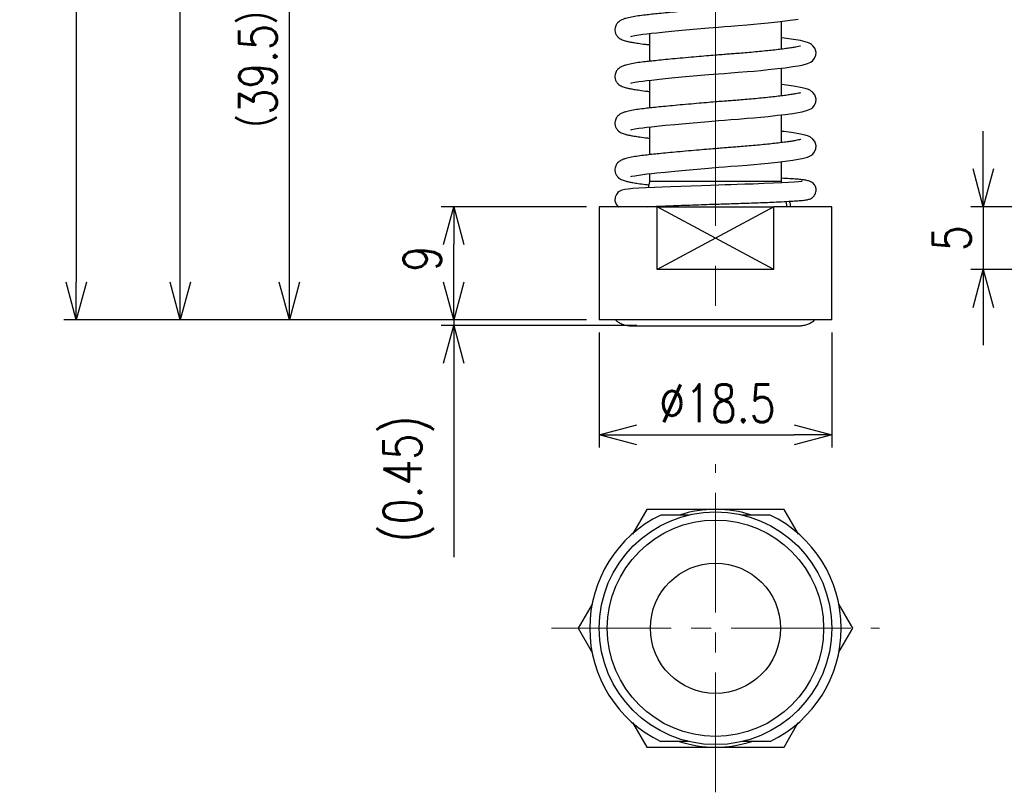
# Model space of a CAD drawing. Header units: millimetres. Extents: x 9 to 199, y 15 to 201.
# Tile 1 of 7: x 42 to 120, y 15 to 77. Entities that reach past the tile are written whole.
import ezdxf

# ---------------------------------------------------------------- set-up
doc = ezdxf.new("R2010")
doc.units = ezdxf.units.MM
doc.linetypes.add('CENTER2', pattern=[28.575, 19.05, -3.175, 3.175, -3.175])
doc.layers.get('Defpoints').update_dxf_attribs({"color": 8, "lineweight": 0})
doc.layers.add('02 Center', color=150, linetype='CENTER2', lineweight=15)
doc.styles.add('GT_Dimension', font='simplex.shx', dxfattribs={"width": 0.8, "bigfont": 'bigfont.shx'})
doc.dimstyles.new('GLOBETECH', dxfattribs={"dimscale": 0, "dimtxt": 3, "dimasz": 3, "dimexe": 1, "dimexo": 1, "dimgap": 1, "dimtad": 1, "dimdec": 3, "dimdsep": 46, "dimtxsty": 'GT_Dimension', "dimblk": 'OPEN30', "dimcen": 1, "dimclrd": 256, "dimclre": 256, "dimclrt": 256, "dimazin": 2, "dimtfac": 1, "dimtdec": 3, "dimtmove": 0, "dimatfit": 3, "dimldrblk": 'OPEN30', "dimfxl": 1, "dimtolj": 1, "dimtzin": 0, "dimlwd": -1, "dimlwe": -1, "dimarcsym": 0})
doc.dimstyles.new('GLOBETECH$0', dxfattribs={"dimscale": 0, "dimtxt": 3, "dimasz": 3, "dimexe": 1, "dimexo": 1, "dimgap": 1, "dimtad": 1, "dimdec": 3, "dimdsep": 46, "dimtxsty": 'GT_Dimension', "dimblk": 'OPEN30', "dimcen": 1, "dimclrd": 256, "dimclre": 256, "dimclrt": 256, "dimazin": 2, "dimtfac": 1, "dimtdec": 3, "dimtmove": 0, "dimatfit": 3, "dimldrblk": 'OPEN30', "dimfxl": 1, "dimtolj": 1, "dimtzin": 0, "dimlwd": -1, "dimlwe": -1, "dimarcsym": 0})

# ---------------------------------------------------------------- blocks, each defined once
blk = doc.blocks.new('_Open30')
at = {"color": 0, "linetype": 'ByBlock', "lineweight": -2}
for p, q in [((-1, 0.268), (0, 0)), ((0, 0), (-1, -0.268)), ((0, 0), (-1, 0))]:
    blk.add_line(p, q, dxfattribs=at)
blk = doc.blocks.new('*D5')
at = {"transparency": 16777216}
for p, q in [((76.232, 55.766), (76.232, 58.766)), ((86.797, 52.766), (75.232, 52.766)), ((76.232, 52.766), (76.232, 52.316)), ((90.785, 52.316), (75.232, 52.316)), ((76.232, 49.316), (76.232, 33.916))]:
    blk.add_line(p, q, dxfattribs=at)
at = {"layer": 'Defpoints', "color": 0, "transparency": 16777216}
for p in [(87.797, 52.766), (76.232, 52.316), (91.785, 52.316)]:
    blk.add_point(p, dxfattribs=at)
at = {"transparency": 16777216, "xscale": 3, "yscale": 3, "zscale": 3}
for p, rotation in [((76.232, 52.766), 270), ((76.232, 52.316), 90)]:
    blk.add_blockref('_Open30', p, dxfattribs=dict(at, rotation=rotation))
at = {"transparency": 16777216, "insert": (70.661, 40.116), "char_height": 3, "attachment_point": 2, "rotation": 90, "style": 'GT_Dimension'}
blk.add_mtext('\\A1;(0.45)', dxfattribs=at)
blk = doc.blocks.new('*D6')
at = {"transparency": 16777216}
for p, q in [((87.797, 51.766), (87.797, 42.633)), ((106.297, 51.766), (106.297, 42.633)), ((90.797, 43.633), (103.297, 43.633))]:
    blk.add_line(p, q, dxfattribs=at)
at = {"layer": 'Defpoints', "color": 0, "transparency": 16777216}
for p in [(87.797, 52.766), (106.297, 52.766), (106.297, 43.633)]:
    blk.add_point(p, dxfattribs=at)
at = {"transparency": 16777216, "xscale": 3, "yscale": 3, "zscale": 3, "rotation": 180}
blk.add_blockref('_Open30', (87.797, 43.633), dxfattribs=at)
at = {"transparency": 16777216, "xscale": 3, "yscale": 3, "zscale": 3}
blk.add_blockref('_Open30', (106.297, 43.633), dxfattribs=at)
at = {"transparency": 16777216, "insert": (97.199, 47.633), "char_height": 3, "attachment_point": 2, "style": 'GT_Dimension'}
blk.add_mtext('\\A1;%%c18.5', dxfattribs=at)
blk = doc.blocks.new('*D7')
at = {"transparency": 16777216}
for p, q in [((86.797, 61.766), (75.232, 61.766)), ((76.232, 55.766), (76.232, 58.766)), ((86.797, 52.766), (75.232, 52.766))]:
    blk.add_line(p, q, dxfattribs=at)
at = {"layer": 'Defpoints', "color": 0, "transparency": 16777216}
for p in [(76.232, 61.766), (87.797, 61.766), (87.797, 52.766)]:
    blk.add_point(p, dxfattribs=at)
at = {"transparency": 16777216, "xscale": 3, "yscale": 3, "zscale": 3}
for p, rotation in [((76.232, 61.766), 90), ((76.232, 52.766), 270)]:
    blk.add_blockref('_Open30', p, dxfattribs=dict(at, rotation=rotation))
at = {"transparency": 16777216, "insert": (72.232, 57.639), "char_height": 3, "attachment_point": 2, "rotation": 90, "style": 'GT_Dimension'}
blk.add_mtext('\\A1;9', dxfattribs=at)
blk = doc.blocks.new('*D8')
at = {"transparency": 16777216}
for p, q in [((86.047, 92.266), (62.165, 92.266)), ((63.165, 55.766), (63.165, 89.266)), ((86.797, 52.766), (62.165, 52.766))]:
    blk.add_line(p, q, dxfattribs=at)
at = {"layer": 'Defpoints', "color": 0, "transparency": 16777216}
for p in [(63.165, 92.266), (87.047, 92.266), (87.797, 52.766)]:
    blk.add_point(p, dxfattribs=at)
at = {"transparency": 16777216, "xscale": 3, "yscale": 3, "zscale": 3}
for p, rotation in [((63.165, 92.266), 90), ((63.165, 52.766), 270)]:
    blk.add_blockref('_Open30', p, dxfattribs=dict(at, rotation=rotation))
at = {"transparency": 16777216, "insert": (59.165, 72.686), "char_height": 3, "attachment_point": 2, "rotation": 90, "style": 'GT_Dimension'}
blk.add_mtext('\\A1;（39.5）', dxfattribs=at)
blk = doc.blocks.new('*D10')
at = {"transparency": 16777216}
for p, q in [((90.847, 119.766), (53.493, 119.766)), ((54.493, 55.766), (54.493, 116.766)), ((86.797, 52.766), (53.493, 52.766))]:
    blk.add_line(p, q, dxfattribs=at)
at = {"layer": 'Defpoints', "color": 0, "transparency": 16777216}
for p in [(54.493, 119.766), (91.847, 119.766), (87.797, 52.766)]:
    blk.add_point(p, dxfattribs=at)
at = {"transparency": 16777216, "xscale": 3, "yscale": 3, "zscale": 3}
for p, rotation in [((54.493, 119.766), 90), ((54.493, 52.766), 270)]:
    blk.add_blockref('_Open30', p, dxfattribs=dict(at, rotation=rotation))
at = {"transparency": 16777216, "insert": (50.493, 87.225), "char_height": 3, "attachment_point": 2, "rotation": 90, "style": 'GT_Dimension'}
blk.add_mtext('\\A1;67', dxfattribs=at)
blk = doc.blocks.new('*D17')
at = {"transparency": 16777216}
for p, q in [((118.337, 64.766), (118.337, 67.766)), ((126.161, 61.766), (117.337, 61.766)), ((118.337, 61.766), (118.337, 56.766)), ((124.911, 56.766), (117.337, 56.766)), ((118.337, 53.766), (118.337, 50.766))]:
    blk.add_line(p, q, dxfattribs=at)
at = {"layer": 'Defpoints', "color": 0, "transparency": 16777216}
for p in [(127.161, 61.766), (118.337, 56.766), (125.911, 56.766)]:
    blk.add_point(p, dxfattribs=at)
at = {"transparency": 16777216, "xscale": 3, "yscale": 3, "zscale": 3}
for p, rotation in [((118.337, 61.766), 270), ((118.337, 56.766), 90)]:
    blk.add_blockref('_Open30', p, dxfattribs=dict(at, rotation=rotation))
at = {"transparency": 16777216, "insert": (114.337, 59.266), "char_height": 3, "attachment_point": 2, "rotation": 90, "style": 'GT_Dimension'}
blk.add_mtext('\\A1;5', dxfattribs=at)
blk = doc.blocks.new('*D20')
at = {"transparency": 16777216}
for p, q in [((93.847, 133.766), (45.226, 133.766)), ((46.226, 130.766), (46.226, 55.766)), ((86.797, 52.766), (45.226, 52.766))]:
    blk.add_line(p, q, dxfattribs=at)
at = {"layer": 'Defpoints', "color": 0, "transparency": 16777216}
for p in [(94.847, 133.766), (46.226, 52.766), (87.797, 52.766)]:
    blk.add_point(p, dxfattribs=at)
at = {"transparency": 16777216, "xscale": 3, "yscale": 3, "zscale": 3}
for p, rotation in [((46.226, 133.766), 90), ((46.226, 52.766), 270)]:
    blk.add_blockref('_Open30', p, dxfattribs=dict(at, rotation=rotation))
at = {"transparency": 16777216, "insert": (43.726, 93.266), "char_height": 3, "attachment_point": 5, "rotation": 90, "style": 'GT_Dimension'}
blk.add_mtext('\\A1;（81）', dxfattribs=at)

msp = doc.modelspace()

# ---------------------------------------------------------------- linework, layer by layer
for p, q in [((102.2972, 74.2854), (102.2972, 76.494)), ((91.7972, 75.532), (91.7972, 73.323)), ((102.2972, 70.5719), (102.2972, 72.7804)), ((91.7972, 71.8184), (91.7972, 69.6094)), ((102.2972, 66.8583), (102.2972, 69.0668)), ((91.7972, 68.1049), (91.7972, 65.8959)), ((102.5098, 67.7298), (102.2972, 67.7525)), ((102.2972, 63.7659), (102.2972, 65.3533)), ((91.7972, 64.3913), (91.7972, 63.7659)), ((91.7972, 63.7659), (91.6854, 63.2687)), ((102.2972, 63.7659), (91.7972, 63.7659)), ((102.5098, 64.0162), (102.2972, 64.0389)), ((102.32, 63.6647), (102.2972, 63.7659)), ((102.7472, 61.7659), (102.6537, 62.1817)), ((87.7972, 61.7659), (87.7972, 52.7659)), ((92.4037, 61.7659), (87.7972, 61.7659)), ((92.4037, 61.7659), (87.7972, 61.7659)), ((92.4037, 56.7659), (92.4037, 61.7659)), ((101.6908, 56.7659), (92.4037, 61.7659)), ((101.6908, 61.7659), (92.4037, 56.7659)), ((92.4037, 61.7659), (101.6908, 61.7659)), ((101.6908, 56.7659), (101.6908, 61.7659)), ((106.2972, 61.7659), (101.6908, 61.7659)), ((106.2972, 52.7659), (106.2972, 61.7659)), ((101.6908, 56.7659), (92.4037, 56.7659)), ((106.2972, 52.7659), (87.7972, 52.7659)), ((90.4961, 52.3022), (103.5606, 52.3012)), ((91.5913, 37.7054), (90.4615, 35.7487)), ((103.6408, 35.7351), (102.5032, 37.7054)), ((94.9112, 37.2554), (92.6883, 37.2554)), ((101.4061, 37.2554), (99.1832, 37.2554)), ((87.2383, 30.1659), (86.1353, 28.2554)), ((107.9592, 28.2554), (106.8199, 30.2288)), ((86.1353, 28.2554), (87.2746, 26.2821)), ((106.8562, 26.345), (107.9592, 28.2554)), ((90.4537, 20.7758), (91.5913, 18.8054)), ((102.5032, 18.8054), (103.6329, 20.7622)), ((94.9112, 19.2554), (92.6883, 19.2554)), ((101.4061, 19.2554), (99.1832, 19.2554))]:
    msp.add_line(p, q)
at = {"flags": 128}
for points in [[(90.3071, 75.3038), (90.3228, 75.3034), (90.3981, 75.3214), (90.6369, 75.3706), (90.9399, 75.4221), (91.2605, 75.4681), (91.5818, 75.508), (91.9466, 75.5487), (92.371, 75.594), (93.0352, 75.6618), (93.8089, 75.737), (94.6636, 75.8163), (95.5798, 75.8975), (96.4985, 75.9755), (97.2743, 76.0388), (97.7515, 76.0767), (98.2558, 76.1157), (98.8575, 76.1616), (99.5654, 76.2192), (100.0909, 76.2649), (100.6508, 76.3167), (101.2246, 76.3736), (101.9784, 76.4554), (102.587, 76.529), (103.1969, 76.613), (103.6189, 76.6805)], [(90.3071, 71.5902), (90.3228, 71.5898), (90.3981, 71.6078), (90.6369, 71.6571), (90.9399, 71.7085), (91.2605, 71.7545), (91.5818, 71.7944), (91.9466, 71.8351), (92.371, 71.8804), (93.0352, 71.9482), (93.8089, 72.0234), (94.6636, 72.1027), (95.5798, 72.1839), (96.4985, 72.2619), (97.2743, 72.3253), (97.7515, 72.3631), (98.2558, 72.4021), (98.8575, 72.4481), (99.5654, 72.5056), (100.0909, 72.5514), (100.6508, 72.6032), (101.2246, 72.66), (101.9784, 72.7418), (102.587, 72.8155), (103.1969, 72.8994), (103.6189, 72.9669), (103.9407, 73.0276), (104.3688, 73.1399), (104.6208, 73.2568), (104.7769, 73.3735), (104.9318, 73.562), (105.0273, 73.798), (105.0456, 74.0244), (105.0093, 74.2175), (104.9436, 74.3684), (104.8, 74.5566), (104.7428, 74.6087), (104.6922, 74.6481), (104.5919, 74.7115), (104.4315, 74.7871), (104.1794, 74.8727), (103.7979, 74.9656), (103.2501, 75.062), (102.5098, 75.1569), (102.5098, 75.1569), (102.2972, 75.1796)], [(90.3071, 67.8766), (90.3228, 67.8763), (90.3981, 67.8943), (90.6369, 67.9435), (90.9399, 67.9949), (91.2605, 68.0409), (91.5818, 68.0808), (91.9466, 68.1215), (92.371, 68.1668), (93.0352, 68.2346), (93.8089, 68.3098), (94.6636, 68.3891), (95.5798, 68.4704), (96.4985, 68.5484), (97.2743, 68.6117), (97.7515, 68.6495), (98.2558, 68.6885), (98.8575, 68.7345), (99.5654, 68.7921), (100.0909, 68.8378), (100.6508, 68.8896), (101.2246, 68.9465), (101.9784, 69.0282), (102.587, 69.1019), (103.1969, 69.1858), (103.6189, 69.2533), (103.9407, 69.314), (104.3688, 69.4263), (104.6208, 69.5432), (104.7769, 69.6599), (104.9318, 69.8485), (105.0273, 70.0845), (105.0456, 70.3108), (105.0093, 70.5039), (104.9436, 70.6549), (104.8, 70.843), (104.7428, 70.8951), (104.6922, 70.9345), (104.5919, 70.9979), (104.4315, 71.0735), (104.1794, 71.1591), (103.7979, 71.252), (103.2501, 71.3484), (102.5098, 71.4434), (102.5098, 71.4434), (102.2972, 71.466)], [(90.3071, 64.163), (90.3228, 64.1627), (90.3981, 64.1807), (90.6369, 64.2299), (90.9399, 64.2813), (91.2605, 64.3274), (91.5818, 64.3673), (91.9466, 64.4079), (92.371, 64.4533), (93.0352, 64.521), (93.8089, 64.5963), (94.6636, 64.6755), (95.5798, 64.7568), (96.4985, 64.8348), (97.2743, 64.8981), (97.7515, 64.9359), (98.2558, 64.9749), (98.8575, 65.0209), (99.5654, 65.0785), (100.0909, 65.1242), (100.6508, 65.176), (101.2246, 65.2329), (101.9784, 65.3147), (102.587, 65.3883), (103.1969, 65.4723), (103.6189, 65.5398), (103.9407, 65.6005), (104.3688, 65.7127), (104.6208, 65.8297), (104.7769, 65.9464), (104.9318, 66.1349), (105.0273, 66.3709), (105.0456, 66.5972), (105.0093, 66.7903), (104.9436, 66.9413), (104.8, 67.1295), (104.7428, 67.1816), (104.6922, 67.221), (104.5919, 67.2844), (104.4315, 67.36), (104.1794, 67.4456), (103.7979, 67.5384), (103.2501, 67.6348), (102.5098, 67.7298), (102.5098, 67.7298)], [(103.9331, 63.7608), (103.9414, 63.7686), (103.8475, 63.7628), (103.6572, 63.7465), (103.3116, 63.7215), (102.8641, 63.6939), (102.3173, 63.6645), (101.6655, 63.6335), (100.9019, 63.6009), (100.0371, 63.5678), (99.3695, 63.5444), (98.7766, 63.5251), (98.2676, 63.5093), (97.8167, 63.4952), (97.2911, 63.4784), (96.6631, 63.4577), (95.9362, 63.433), (95.1215, 63.4044), (94.2799, 63.3736), (93.506, 63.3442), (92.8115, 63.3166), (92.201, 63.2913), (91.5172, 63.2613), (90.9513, 63.2319), (90.4823, 63.2007), (90.1102, 63.1675), (89.8294, 63.1305), (89.5886, 63.0719), (89.395, 62.9781), (89.284, 62.8903), (89.1649, 62.7454), (89.0701, 62.5244), (89.0538, 62.2402), (89.146, 61.966), (89.3079, 61.7676), (89.326, 61.755), (89.326, 61.755)]]:
    msp.add_lwpolyline(points, dxfattribs=at)
for radius in [9.25, 8.6, 5.1754]:
    msp.add_circle((97.0472, 28.2554), radius)
for centre, radius, start, end in [((102.1099, 61.7738), 0.9184, 359.507014, 27.885189), ((97.0472, 28.2554), 9.45, 90, 107.75279), ((97.0472, 28.2554), 9.45, 72.24721, 90), ((97.0472, 28.2554), 10, 115.841933, 244.158067), ((97.0472, 28.2554), 10, 295.841933, 64.158067), ((97.0472, 28.2554), 9.45, 252.24721, 270), ((97.0472, 28.2554), 9.45, 270, 287.75279)]:
    msp.add_arc(centre, radius, start, end)
for points, knots in [([(103.8003, 78.2325), (103.8004, 78.2353), (103.8005, 78.2428), (103.6698, 78.2102), (103.4397, 78.1662), (103.1339, 78.1146), (102.7502, 78.0578), (102.2912, 77.9971), (101.7672, 77.9346), (101.186, 77.8713), (100.5564, 77.8085), (99.9036, 77.7485), (99.27, 77.6945), (98.6974, 77.6491), (98.1914, 77.6111), (97.6933, 77.5722), (97.1376, 77.5281), (96.4755, 77.4739), (95.708, 77.4092), (94.8719, 77.3361), (94.0348, 77.2599), (93.2592, 77.1864), (92.5759, 77.1188), (91.9857, 77.0574), (91.4226, 76.9971), (90.8796, 76.9284), (90.3489, 76.8415), (89.9526, 76.7506), (89.6877, 76.6625), (89.5247, 76.5857), (89.4012, 76.5097), (89.2449, 76.375), (89.1214, 76.1934), (89.0524, 75.9783), (89.0397, 75.7528), (89.0963, 75.5224), (89.2208, 75.3171), (89.3818, 75.1678), (89.614, 75.0286), (89.841, 74.955), (90.1519, 74.8822), (90.4886, 74.8198), (90.9173, 74.7518), (91.3533, 74.69), (91.6918, 74.6501), (91.7972, 74.6376)], [0, 0, 0, 0, 0.01423609, 0.03741068, 0.06138254, 0.08623198, 0.11184795, 0.13809642, 0.1647772, 0.19171834, 0.21876849, 0.24577274, 0.27078644, 0.29216489, 0.31016736, 0.32665034, 0.34656257, 0.37042901, 0.39830864, 0.43016713, 0.46332655, 0.49485249, 0.5245636, 0.55234895, 0.57818528, 0.61172835, 0.64745011, 0.68520297, 0.70943665, 0.72773044, 0.74003939, 0.75045959, 0.7647376, 0.77357249, 0.78358744, 0.79607269, 0.81102107, 0.82525086, 0.83829506, 0.86956955, 0.89668283, 0.92110491, 0.94959655, 0.98429842, 1, 1, 1, 1]), ([(103.8003, 74.5189), (103.8004, 74.5218), (103.8005, 74.5293), (103.6698, 74.4966), (103.4397, 74.4527), (103.1339, 74.401), (102.7502, 74.3442), (102.2912, 74.2835), (101.7672, 74.221), (101.186, 74.1578), (100.5564, 74.0949), (99.9036, 74.0349), (99.27, 73.981), (98.6974, 73.9355), (98.1914, 73.8975), (97.6933, 73.8587), (97.1376, 73.8145), (96.4755, 73.7604), (95.708, 73.6956), (94.8719, 73.6225), (94.0348, 73.5464), (93.2592, 73.4728), (92.5759, 73.4052), (91.9857, 73.3438), (91.4226, 73.2835), (90.8796, 73.2148), (90.3489, 73.128), (89.9526, 73.0371), (89.6877, 72.9489), (89.5247, 72.8721), (89.4012, 72.7961), (89.2449, 72.6614), (89.1214, 72.4798), (89.0524, 72.2647), (89.0397, 72.0392), (89.0963, 71.8088), (89.2208, 71.6036), (89.3818, 71.4542), (89.614, 71.315), (89.841, 71.2415), (90.1519, 71.1687), (90.4886, 71.1062), (90.9173, 71.0383), (91.3533, 70.9764), (91.6918, 70.9365), (91.7972, 70.9241)], [0, 0, 0, 0, 0.0142361, 0.0374107, 0.0613825, 0.086232, 0.111848, 0.1380964, 0.1647772, 0.1917183, 0.2187685, 0.2457727, 0.2707864, 0.2921649, 0.3101674, 0.3266503, 0.3465626, 0.370429, 0.3983086, 0.4301671, 0.4633266, 0.4948525, 0.5245636, 0.552349, 0.5781853, 0.6117283, 0.6474501, 0.685203, 0.7094367, 0.7277304, 0.7400394, 0.7504596, 0.7647376, 0.7735725, 0.7835874, 0.7960727, 0.8110211, 0.8252509, 0.8382951, 0.8695696, 0.8966828, 0.9211049, 0.9495965, 0.9842984, 1, 1, 1, 1]), ([(103.8003, 70.8053), (103.8004, 70.8082), (103.8005, 70.8157), (103.6698, 70.783), (103.4397, 70.7391), (103.1339, 70.6874), (102.7502, 70.6307), (102.2912, 70.57), (101.7672, 70.5074), (101.186, 70.4442), (100.5564, 70.3814), (99.9036, 70.3213), (99.27, 70.2674), (98.6974, 70.2219), (98.1914, 70.1839), (97.6933, 70.1451), (97.1376, 70.1009), (96.4755, 70.0468), (95.708, 69.9821), (94.8719, 69.909), (94.0348, 69.8328), (93.2592, 69.7592), (92.5759, 69.6916), (91.9857, 69.6302), (91.4226, 69.5699), (90.8796, 69.5012), (90.3489, 69.4144), (89.9526, 69.3235), (89.6877, 69.2353), (89.5247, 69.1586), (89.4012, 69.0825), (89.2449, 68.9478), (89.1214, 68.7662), (89.0524, 68.5512), (89.0397, 68.3257), (89.0963, 68.0953), (89.2208, 67.89), (89.3818, 67.7407), (89.614, 67.6014), (89.841, 67.5279), (90.1519, 67.4551), (90.4886, 67.3927), (90.9173, 67.3247), (91.3533, 67.2629), (91.6918, 67.2229), (91.7972, 67.2105)], [0, 0, 0, 0, 0.01423609, 0.03741068, 0.06138254, 0.08623198, 0.11184795, 0.13809642, 0.1647772, 0.19171834, 0.21876849, 0.24577274, 0.27078644, 0.29216489, 0.31016736, 0.32665034, 0.34656257, 0.37042901, 0.39830864, 0.43016713, 0.46332655, 0.49485249, 0.5245636, 0.55234895, 0.57818528, 0.61172835, 0.64745011, 0.68520297, 0.70943665, 0.72773044, 0.74003939, 0.75045959, 0.7647376, 0.77357249, 0.78358744, 0.79607269, 0.81102107, 0.82525086, 0.83829506, 0.86956955, 0.89668283, 0.92110491, 0.94959655, 0.98429842, 1, 1, 1, 1]), ([(103.8003, 67.0918), (103.8004, 67.0946), (103.8005, 67.1021), (103.6698, 67.0695), (103.4397, 67.0255), (103.1339, 66.9739), (102.7502, 66.9171), (102.2912, 66.8564), (101.7672, 66.7939), (101.186, 66.7306), (100.5564, 66.6678), (99.9036, 66.6078), (99.27, 66.5538), (98.6974, 66.5084), (98.1914, 66.4703), (97.6933, 66.4315), (97.1376, 66.3874), (96.4755, 66.3332), (95.708, 66.2685), (94.8719, 66.1954), (94.0348, 66.1192), (93.2592, 66.0456), (92.5759, 65.9781), (91.9857, 65.9167), (91.4226, 65.8564), (90.8796, 65.7876), (90.3489, 65.7008), (89.9526, 65.6099), (89.6877, 65.5217), (89.5247, 65.445), (89.4012, 65.369), (89.2449, 65.2343), (89.1214, 65.0526), (89.0524, 64.8376), (89.0397, 64.6121), (89.0963, 64.3817), (89.2208, 64.1764), (89.3818, 64.0271), (89.614, 63.8878), (89.8409, 63.8143), (90.1519, 63.7415), (90.4885, 63.6791), (90.9177, 63.6111), (91.3354, 63.5516), (91.6531, 63.5141), (91.7383, 63.504)], [0, 0, 0, 0, 0.0142786, 0.0375225, 0.0615659, 0.0864896, 0.1121821, 0.138509, 0.1652695, 0.1922912, 0.2194222, 0.2465071, 0.2715955, 0.2930379, 0.3110941, 0.3276263, 0.3475981, 0.3715358, 0.3994987, 0.4314524, 0.4647109, 0.4963311, 0.5261309, 0.5539993, 0.5799128, 0.6135561, 0.6493846, 0.6872503, 0.7115564, 0.7299048, 0.7422506, 0.7527019, 0.7670226, 0.7758839, 0.7859287, 0.7984513, 0.8134443, 0.8277166, 0.8407998, 0.8721677, 0.899362, 0.9238571, 0.9524338, 0.9872394, 1, 1, 1, 1]), ([(91.6287, 61.7652), (91.6825, 61.7677), (91.8962, 61.778), (92.3285, 61.7962), (92.9006, 61.82), (93.5627, 61.8463), (94.3309, 61.8756), (95.2247, 61.9082), (96.1218, 61.9396), (96.9429, 61.9671), (97.6641, 61.9905), (98.2959, 62.0103), (98.9199, 62.0293), (99.571, 62.0509), (100.2873, 62.0764), (101.0166, 62.1047), (101.7031, 62.1341), (102.3973, 62.1668), (103.0408, 62.2014), (103.5914, 62.2371), (103.9746, 62.2674), (104.3008, 62.3033), (104.5623, 62.378), (104.715, 62.4635), (104.8037, 62.5329), (104.8911, 62.6244), (104.9793, 62.7617), (105.0402, 62.9407), (105.0526, 63.1155), (105.0327, 63.2565), (105.001, 63.3581), (104.9665, 63.435), (104.9337, 63.4924), (104.8666, 63.5885), (104.7558, 63.6876), (104.574, 63.7827), (104.3302, 63.8511), (104.0124, 63.9053), (103.6213, 63.9485), (103.1205, 63.9868), (102.7018, 64.0074), (102.4845, 64.018)], [0, 0, 0, 0, 0.010851, 0.043162, 0.0738279, 0.1026781, 0.1412481, 0.180793, 0.2206954, 0.2556732, 0.2839019, 0.3111851, 0.3355378, 0.3639561, 0.3966086, 0.4329496, 0.4687728, 0.5030206, 0.5509774, 0.5945067, 0.6336045, 0.6732762, 0.7025436, 0.7183661, 0.7264019, 0.7341806, 0.7422542, 0.7510803, 0.7591183, 0.7655464, 0.7703215, 0.7738149, 0.7778089, 0.7827085, 0.8007218, 0.8263416, 0.859567, 0.8893076, 0.9229074, 0.9599822, 1, 1, 1, 1]), ([(89.0978, 52.7659), (89.1684, 52.7058), (89.3129, 52.5829), (89.575, 52.4456), (89.8639, 52.3458), (90.1703, 52.2989), (90.385, 52.2857), (90.4924, 52.3016), (90.4961, 52.3022)], [0, 0, 0, 0, 0.1908416, 0.39053591, 0.59083879, 0.79160685, 0.99270416, 1, 1, 1, 1]), ([(103.5606, 52.3012), (103.5775, 52.2994), (103.6982, 52.2864), (103.9269, 52.3093), (104.2354, 52.3721), (104.5263, 52.4872), (104.7621, 52.6186), (104.8829, 52.7255), (104.9285, 52.7659)], [0, 0, 0, 0, 0.0342044, 0.2436929, 0.4533638, 0.663146, 0.8729591, 1, 1, 1, 1]), ([(97.0472, 37.7054), (96.5924, 37.7054), (95.6819, 37.7054), (93.8579, 37.7054), (92.499, 37.7054), (91.5913, 37.7054)], [0, 0, 0, 0, 0.24890283, 0.49831522, 1, 1, 1, 1]), ([(102.5032, 37.7054), (102.048, 37.7054), (100.9185, 37.7054), (99.0989, 37.7054), (97.732, 37.7054), (97.0472, 37.7054)], [0, 0, 0, 0, 0.2519895, 0.6252646, 1, 1, 1, 1]), ([(91.5913, 18.8054), (92.4931, 18.8054), (93.8481, 18.8054), (95.6721, 18.8054), (96.5886, 18.8054), (97.0472, 18.8054)], [0, 0, 0, 0, 0.4984445, 0.748974, 1, 1, 1, 1]), ([(97.0472, 18.8054), (97.7292, 18.8054), (99.0961, 18.8054), (100.9157, 18.8054), (102.048, 18.8054), (102.5032, 18.8054)], [0, 0, 0, 0, 0.3732027, 0.7480105, 1, 1, 1, 1])]:
    msp.add_open_spline(points, degree=3, knots=knots)
at = {"layer": '02 Center'}
msp.add_line((97.0472, 136.4443), (97.0472, 50.7659), dxfattribs=at)
at = {"layer": '02 Center', "ltscale": 0.5}
for p, q in [((97.0472, 15.2172), (97.0472, 41.2937)), ((84.009, 28.2554), (110.0855, 28.2554))]:
    msp.add_line(p, q, dxfattribs=at)

# ---------------------------------------------------------------- dimensions: what is measured, and where the dimension line sits
dim = msp.add_linear_dim(base=(46.2261, 52.7659), p1=(94.8472, 133.7659), p2=(87.7972, 52.7659), angle=90, text='（<>）', dimstyle='GLOBETECH$0', override={"dimscale": 1})
dim.commit()
dim.dimension.update_dxf_attribs({"geometry": '*D20', "text_midpoint": (43.7261, 93.2659)})
for base, p1, p2, override, picture, middle in [((54.4929, 119.7659), (87.7972, 52.7659), (91.8472, 119.7659), {"dimscale": 1, "dimtxsty": 'GT_Dimension'}, '*D10', (54.4929, 87.2247)), ((118.337, 56.7659), (127.161, 61.7659), (125.911, 56.7659), {"dimscale": 1}, '*D17', (118.337, 59.2659)), ((76.2323, 61.7659), (87.7972, 52.7659), (87.7972, 61.7659), {"dimscale": 1, "dimtxsty": 'GT_Dimension'}, '*D7', (76.2323, 57.6389))]:
    dim = msp.add_linear_dim(base=base, p1=p1, p2=p2, angle=90, dimstyle='GLOBETECH', override=override)
    dim.commit()
    dim.dimension.update_dxf_attribs({"geometry": picture, "text_midpoint": middle, "dimtype": 160})
for base, p2, text, override, picture, middle in [((63.1653, 92.2659), (87.0472, 92.2659), '（<>）', {"dimscale": 1}, '*D8', (63.1653, 72.6865)), ((76.2323, 52.3159), (91.7853, 52.3159), '(<>)', {"dimscale": 1, "dimtxsty": 'GT_Dimension'}, '*D5', (76.2323, 40.1159))]:
    dim = msp.add_linear_dim(base=base, p1=(87.7972, 52.7659), p2=p2, angle=90, text=text, dimstyle='GLOBETECH', override=override)
    dim.commit()
    dim.dimension.update_dxf_attribs({"geometry": picture, "text_midpoint": middle, "dimtype": 160})
dim = msp.add_linear_dim(base=(106.2972, 43.633), p1=(87.7972, 52.7659), p2=(106.2972, 52.7659), text='%%c<>', dimstyle='GLOBETECH', override={"dimscale": 1})
dim.commit()
dim.dimension.update_dxf_attribs({"geometry": '*D6', "text_midpoint": (97.1985, 43.633), "dimtype": 160})

doc.saveas('drawing.dxf')
